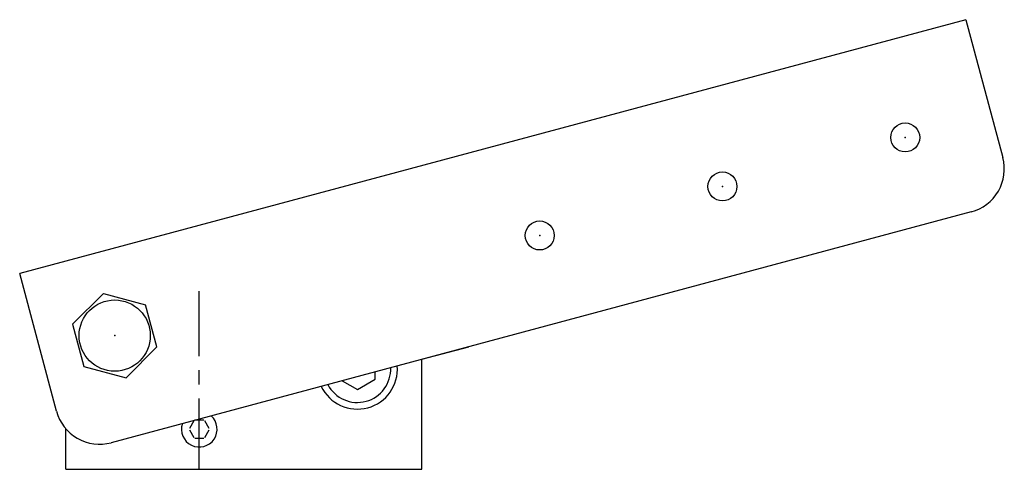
# Model space of a CAD drawing. Header units: millimetres. Extents: x -40 to 181, y -40 to 61.
import ezdxf

# ---------------------------------------------------------------- set-up
doc = ezdxf.new("R2010")
doc.units = ezdxf.units.MM
doc.header["$LTSCALE"] = 0.5
doc.header["$MEASUREMENT"] = 0
doc.linetypes.add('CENTER', pattern=[50.8, 31.75, -6.35, 6.35, -6.35])
doc.layers.get('0').update_dxf_attribs({"linetype": 'CONTINUOUS'})
doc.layers.add('Center', color=1, linetype='CENTER')

msp = doc.modelspace()

# ---------------------------------------------------------------- linework, layer by layer
for p, q in [((172.17, 60.89), (-40.34, 3.95)), ((172.17, 60.89), (180.45, 29.98)), ((173.38, 17.74), (-19.81, -34.03)), ((-32.06, -26.96), (-40.34, 3.95)), ((-21.54, -0.52), (-28.48, -7.46)), ((-21.54, -0.52), (-12.06, -3.06)), ((-9.52, -12.54), (-12.06, -3.06)), ((-28.48, -7.46), (-25.94, -16.94)), ((-16.46, -19.48), (-9.52, -12.54)), ((50, -15.32), (60.5, -12.51)), ((50, -30), (50, -15.32)), ((50, -40), (50, -15.32)), ((-25.94, -16.94), (-16.46, -19.48)), ((35.5, -22.12), (39.5, -19.81)), ((39.5, -19.81), (39.5, -18.14)), ((32.06, -20.13), (35.5, -22.12)), ((-30, -40), (-30, -30.86)), ((-1.23, -29.13), (-2.23, -30.87)), ((1, -29), (-1, -29)), ((2.23, -30.87), (1.23, -29.13)), ((-2.23, -31.13), (-1.23, -32.87)), ((-1, -33), (1, -33)), ((1.23, -32.87), (2.23, -31.13)), ((-30, -40), (50, -40))]:
    msp.add_line(p, q)
for centre, radius in [((158.54, 34.47), 3.25), ((117.49, 23.47), 3.25), ((76.44, 12.47), 3.25), ((-19, -10), 8)]:
    msp.add_circle(centre, radius)
for centre, radius, start, end in [((170.79, 27.4), 10, 285, 15.0006), ((35.5, -17.5), 9, 205.5643, 4.4379), ((35.5, -17.5), 7.5, 207.7066, 2.2926), ((-22.4, -24.37), 10, 194.9978, 285.0001), ((0, -31), 4, 161.598, 48.4008)]:
    msp.add_arc(centre, radius, start, end)
for p in [(158.54, 34.47), (117.49, 23.47), (76.44, 12.47), (-19, -10)]:
    msp.add_point(p)
at = {"layer": 'Center'}
msp.add_line((0, -40), (0, 0), dxfattribs=at)

doc.saveas('drawing.dxf')
